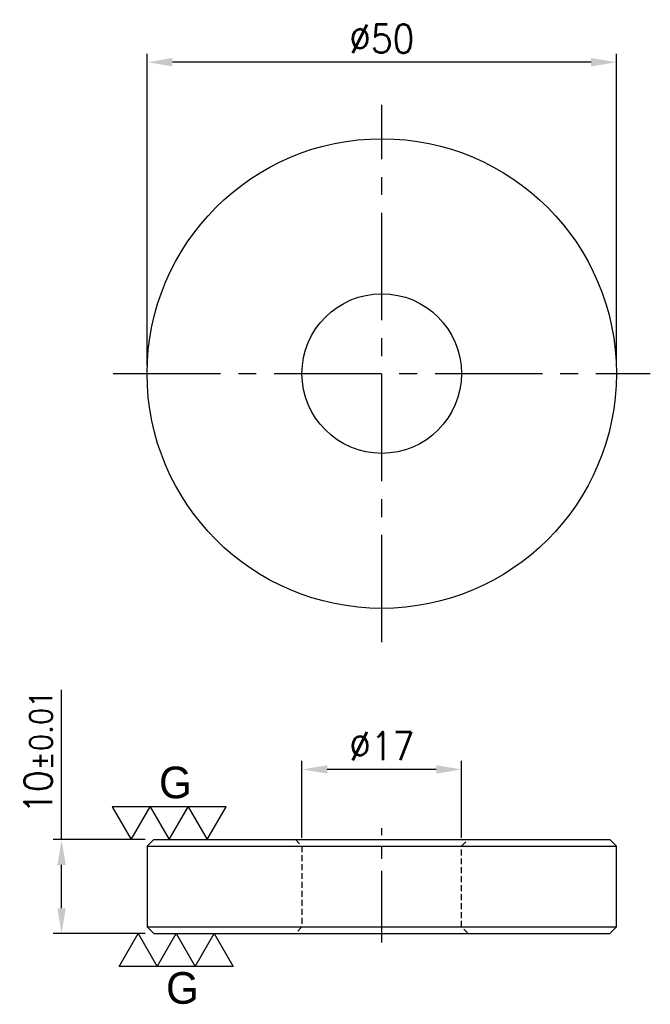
# Model space of a CAD drawing. Header units: millimetres. Extents: x -39 to 29, y -8 to 97.
import ezdxf

# ---------------------------------------------------------------- set-up
doc = ezdxf.new("R2010")
doc.units = ezdxf.units.MM
doc.linetypes.add('CENTER2', pattern=[28.575, 19.05, -3.175, 3.175, -3.175])
doc.linetypes.add('DASHED2', pattern=[9.525, 6.35, -3.175])
for name, color, linetype in [('01', 4, 'Continuous'), ('CL', 1, 'CENTER2'), ('DASH', 8, 'DASHED2'), ('DIM', 6, 'Continuous'), ('G', 3, 'Continuous'), ('W', 7, 'Continuous')]:
    doc.layers.add(name, color=color, linetype=linetype)
doc.styles.add('TXT-1', font='txt.shx', dxfattribs={"width": 0.9, "bigfont": 'chineset.shx'})
doc.dimstyles.new('ISO-25', dxfattribs={"dimscale": 2, "dimtxt": 2, "dimasz": 1.8, "dimexe": 0.6, "dimexo": 0.6, "dimgap": 0.66666, "dimtad": 1, "dimdec": 3, "dimdsep": 46, "dimtxsty": 'TXT-1', "dimcen": -2.5, "dimclrd": 256, "dimclre": 256, "dimclrt": 3, "dimadec": 0, "dimazin": 0, "dimtfac": 0.8, "dimtdec": 3, "dimtmove": 0, "dimatfit": 3, "dimfxl": 0, "dimlwd": -1, "dimarcsym": 0})

# ---------------------------------------------------------------- blocks, each defined once
blk = doc.blocks.new('*D9')
at = {"layer": 'Defpoints', "color": 0}
for p in [(-8.5, 17.47), (-8.5, 9.3), (8.5, 9.3)]:
    blk.add_point(p, dxfattribs=at)
at = {"layer": 'DIM', "lineweight": -2}
for p, q in [((-8.5, 10.2), (-8.5, 18.37)), ((8.5, 10.2), (8.5, 18.37))]:
    blk.add_line(p, q, dxfattribs=at)
at = {"layer": 'DIM'}
blk.add_line((5.8, 17.47), (-5.8, 17.47), dxfattribs=at)
for points in [[(-5.8, 17.92), (-5.8, 17.02), (-8.5, 17.47)], [(5.8, 17.92), (5.8, 17.02), (8.5, 17.47)]]:
    blk.add_solid(points, dxfattribs=at)
at = {"layer": 'DIM', "color": 3, "insert": (0, 19.97), "char_height": 3, "attachment_point": 5, "style": 'TXT-1'}
blk.add_mtext('%%C17', dxfattribs=at)
blk = doc.blocks.new('*D10')
at = {"layer": 'Defpoints', "color": 0}
for p in [(-34.11, 10), (-24.3, 10), (-24.3, 0)]:
    blk.add_point(p, dxfattribs=at)
at = {"layer": 'DIM'}
for p, q in [((-34.11, 10), (-34.11, 25.95)), ((-34.11, 2.7), (-34.11, 7.3))]:
    blk.add_line(p, q, dxfattribs=at)
at = {"layer": 'DIM', "lineweight": -2}
for p, q in [((-25.2, 10), (-35.01, 10)), ((-25.2, 0), (-35.01, 0))]:
    blk.add_line(p, q, dxfattribs=at)
at = {"layer": 'DIM'}
for points in [[(-34.56, 7.3), (-33.66, 7.3), (-34.11, 10)], [(-34.56, 2.7), (-33.66, 2.7), (-34.11, 0)]]:
    blk.add_solid(points, dxfattribs=at)
at = {"layer": 'DIM', "color": 3, "insert": (-36.61, 19.32), "char_height": 3, "attachment_point": 5, "rotation": 90, "style": 'TXT-1'}
blk.add_mtext('10{\\H2.400000;±0.01}', dxfattribs=at)
blk = doc.blocks.new('3G-上橫')
at = {"layer": '01'}
for p, q in [((-8.66, 5), (-5.77, 0)), ((-2.89, 5), (-8.66, 5)), ((-5.77, 0), (-2.89, 5)), ((-2.89, 5), (0, 0)), ((2.89, 5), (-2.89, 5)), ((0, 0), (2.89, 5)), ((2.89, 5), (5.77, 0)), ((8.66, 5), (2.89, 5)), ((5.77, 0), (8.66, 5))]:
    blk.add_line(p, q, dxfattribs=at)
blk.add_text('G', height=4.81, dxfattribs=at).set_placement((-1.54, 6.29))
blk = doc.blocks.new('3G-下橫')
at = {"layer": '01'}
for p, q in [((-7.89, -5), (-5, 0)), ((-5, 0), (-2.11, -5)), ((-2.11, -5), (0.77, 0)), ((0.77, 0), (3.66, -5)), ((3.66, -5), (6.55, 0)), ((6.55, 0), (9.43, -5)), ((-2.11, -5), (-7.89, -5)), ((3.66, -5), (-2.11, -5)), ((9.43, -5), (3.66, -5))]:
    blk.add_line(p, q, dxfattribs=at)
blk.add_text('G', height=4.81, dxfattribs=at).set_placement((-0.77, -10.68))
blk = doc.blocks.new('*D11')
at = {"layer": 'Defpoints', "color": 0}
for p in [(-25, 92.77), (-25, 59.62), (25, 59.62)]:
    blk.add_point(p, dxfattribs=at)
at = {"layer": 'DIM', "lineweight": -2}
for p, q in [((-25, 60.52), (-25, 93.67)), ((25, 60.52), (25, 93.67))]:
    blk.add_line(p, q, dxfattribs=at)
at = {"layer": 'DIM'}
blk.add_line((22.3, 92.77), (-22.3, 92.77), dxfattribs=at)
for points in [[(-22.3, 93.22), (-22.3, 92.32), (-25, 92.77)], [(22.3, 93.22), (22.3, 92.32), (25, 92.77)]]:
    blk.add_solid(points, dxfattribs=at)
at = {"layer": 'DIM', "color": 3, "insert": (0, 95.27), "char_height": 3, "attachment_point": 5, "style": 'TXT-1'}
blk.add_mtext('%%C50', dxfattribs=at)

msp = doc.modelspace()

# ---------------------------------------------------------------- linework, layer by layer
at = {"layer": 'CL', "ltscale": 0.6}
for p, q in [((0, 31.0095), (0, 88.2332)), ((-28.6119, 59.6213), (28.6119, 59.6213))]:
    msp.add_line(p, q, dxfattribs=at)
at = {"layer": 'CL', "ltscale": 0.4}
msp.add_line((0, -0.9482), (0, 11.2321), dxfattribs=at)
at = {"layer": 'DASH', "ltscale": 0.1}
for p, q in [((-9.2, 10), (-8.5, 9.3)), ((8.5, 9.3), (9.2, 10)), ((-8.5, 9.3), (-8.5, 0.7)), ((8.5, 0.7), (8.5, 9.3)), ((-8.5, 0.7), (-9.2, 0)), ((9.2, 0), (8.5, 0.7))]:
    msp.add_line(p, q, dxfattribs=at)
at = {"layer": 'G', "ltscale": 25.4}
for p, q in [((-25, 9.3), (25, 9.3)), ((-25, 0.7), (25, 0.7))]:
    msp.add_line(p, q, dxfattribs=at)
at = {"layer": 'W'}
for p, q in [((-24.3, 10), (-25, 9.3)), ((-24.3, 10), (24.3, 10)), ((25, 9.3), (24.3, 10)), ((-25, 9.3), (-25, 0.7)), ((25, 0.7), (25, 9.3)), ((-25, 0.7), (-24.3, 0)), ((-24.3, 0), (24.3, 0)), ((24.3, 0), (25, 0.7))]:
    msp.add_line(p, q, dxfattribs=at)
for radius in [25, 8.5]:
    msp.add_circle((0, 59.6213), radius, dxfattribs=at)

# ---------------------------------------------------------------- block references
at = {"xscale": 0.6999999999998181, "yscale": 0.6999999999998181, "zscale": 0.6999999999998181}
for name, p in [('3G-上橫', (-22.6525, 10)), ('3G-下橫', (-22.4416, 0))]:
    msp.add_blockref(name, p, dxfattribs=at)

# ---------------------------------------------------------------- dimensions: what is measured, and where the dimension line sits
at = {"layer": 'DIM'}
dim = msp.add_linear_dim(base=(-25, 92.7683), p1=(25, 59.6213), p2=(-25, 59.6213), text='%%C<>', dimstyle='ISO-25', override={"dimscale": 1.5}, dxfattribs=at)
dim.commit()
dim.dimension.update_dxf_attribs({"geometry": '*D11', "text_midpoint": (0, 92.7683), "dimtype": 160})
dim = msp.add_linear_dim(base=(-34.1075, 10), p1=(-24.3, 0), p2=(-24.3, 10), angle=90, dimstyle='ISO-25', override={"dimscale": 1.5, "dimgap": 0.66666, "dimtol": 1, "dimlim": 0, "dimtp": 0.01, "dimtm": 0.01}, dxfattribs=at)
dim.commit()
dim.dimension.update_dxf_attribs({"geometry": '*D10', "text_midpoint": (-36.6075, 19.325)})
dim = msp.add_linear_dim(base=(-8.5, 17.4687), p1=(8.5, 9.3), p2=(-8.5, 9.3), text='%%C<>', dimstyle='ISO-25', override={"dimscale": 1.5}, dxfattribs=at)
dim.commit()
dim.dimension.update_dxf_attribs({"geometry": '*D9', "text_midpoint": (0, 19.9687)})

doc.saveas('drawing.dxf')
